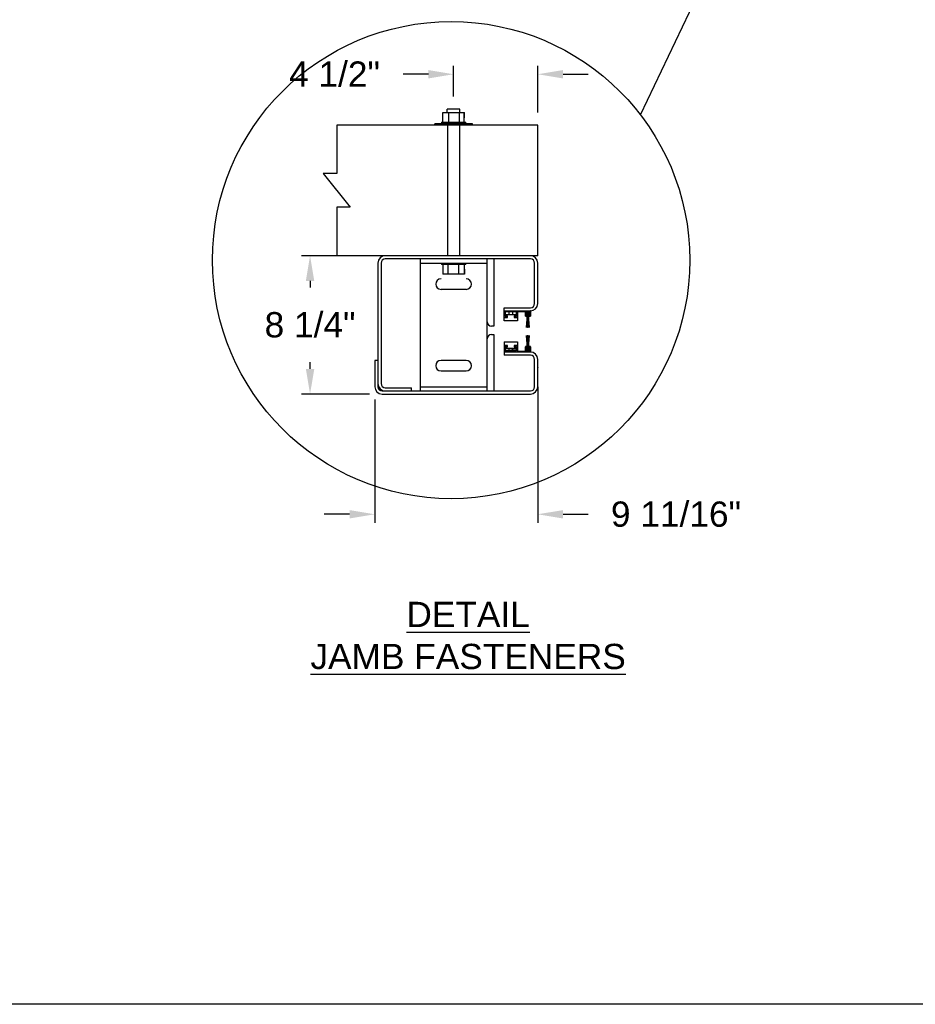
# Model space of a CAD drawing. Header units: inches. Extents: x 218.9 to 312.4, y 214.8 to 247.8.
# Tile 117 of 256: x 247.2 to 250.5, y 214.8 to 218.4. Entities that reach past the tile are written whole.
import ezdxf

# ---------------------------------------------------------------- set-up
doc = ezdxf.new("R2010")
doc.units = ezdxf.units.IN
doc.header["$LTSCALE"] = 0.25
doc.header["$MEASUREMENT"] = 0
doc.layers.add('ANNOTATIONS', color=1, linetype='Continuous')
doc.layers.add('DETAILS', color=4, linetype='Continuous')
doc.styles.add('ARIAL', font='arial.ttf', dxfattribs={"height": 0.09375})
doc.dimstyles.new('STANDARD$0', dxfattribs={"dimtxt": 0.09375, "dimasz": 0.09375, "dimexe": 0.03125, "dimexo": 0.046875, "dimgap": 0.09, "dimtad": 0, "dimtih": 1, "dimtoh": 1, "dimdec": 4, "dimzin": 0, "dimdsep": 46, "dimtxsty": 'ARIAL', "dimcen": 0.09, "dimadec": 0, "dimazin": 0, "dimtfac": 1, "dimtdec": 4, "dimtofl": 0, "dimtmove": 0, "dimatfit": 1, "dimfxl": 1, "dimtolj": 1, "dimtzin": 0, "dimarcsym": 0})
pattern_1 = [(45, (237.89927, 214.89341), (-0.0883883, 0.0883883), [])]

# ---------------------------------------------------------------- blocks, each defined once
blk = doc.blocks.new('*D107')
at = {"layer": 'ANNOTATIONS', "color": 0, "lineweight": -2, "transparency": 16777216}
for p, q in [((248.4851, 217.0066), (248.4851, 216.5483)), ((249.0905, 217.0066), (249.0905, 216.5483)), ((248.3913, 216.5795), (248.2976, 216.5795)), ((249.1843, 216.5795), (249.278, 216.5795))]:
    blk.add_line(p, q, dxfattribs=at)
at = {"layer": 'ANNOTATIONS', "color": 0, "transparency": 16777216}
for points in [[(248.3913, 216.5951), (248.3913, 216.5639), (248.4851, 216.5795)], [(249.1843, 216.5951), (249.1843, 216.5639), (249.0905, 216.5795)]]:
    blk.add_solid(points, dxfattribs=at)
at = {"layer": 'defpoints', "color": 0, "transparency": 16777216}
for p in [(248.4851, 217.0535), (249.0905, 217.0535), (248.4851, 216.5795)]:
    blk.add_point(p, dxfattribs=at)
at = {"layer": 'ANNOTATIONS', "color": 0, "transparency": 16777216, "insert": (249.604, 216.5795), "char_height": 0.09375, "attachment_point": 5, "style": 'ARIAL'}
blk.add_mtext('\\A1;9 11/16"', dxfattribs=at)
blk = doc.blocks.new('*D108')
at = {"layer": 'ANNOTATIONS', "color": 0, "lineweight": -2, "transparency": 16777216}
for p, q in [((248.4561, 217.5402), (248.2134, 217.5402)), ((248.2446, 217.4465), (248.2446, 217.4217)), ((248.2446, 217.1199), (248.2446, 217.1447)), ((248.4655, 217.0262), (248.2134, 217.0262))]:
    blk.add_line(p, q, dxfattribs=at)
at = {"layer": 'ANNOTATIONS', "color": 0, "transparency": 16777216}
for points in [[(248.229, 217.4465), (248.2603, 217.4465), (248.2446, 217.5402)], [(248.229, 217.1199), (248.2603, 217.1199), (248.2446, 217.0262)]]:
    blk.add_solid(points, dxfattribs=at)
at = {"layer": 'defpoints', "color": 0, "transparency": 16777216}
for p in [(248.503, 217.5402), (248.2446, 217.0262), (248.5124, 217.0262)]:
    blk.add_point(p, dxfattribs=at)
at = {"layer": 'ANNOTATIONS', "color": 0, "transparency": 16777216, "insert": (248.2446, 217.2832), "char_height": 0.09375, "attachment_point": 5, "style": 'ARIAL'}
blk.add_mtext('\\A1;8 1/4"', dxfattribs=at)
blk = doc.blocks.new('*D109')
at = {"layer": 'ANNOTATIONS', "color": 0, "lineweight": -2, "transparency": 16777216}
for p, q in [((248.778, 218.1314), (248.778, 218.246)), ((249.0905, 218.0721), (249.0905, 218.246)), ((248.6842, 218.2147), (248.5905, 218.2147)), ((249.1843, 218.2147), (249.278, 218.2147))]:
    blk.add_line(p, q, dxfattribs=at)
at = {"layer": 'ANNOTATIONS', "color": 0, "transparency": 16777216}
for points in [[(248.6842, 218.2303), (248.6842, 218.1991), (248.778, 218.2147)], [(249.1843, 218.2303), (249.1843, 218.1991), (249.0905, 218.2147)]]:
    blk.add_solid(points, dxfattribs=at)
at = {"layer": 'defpoints', "color": 0, "transparency": 16777216}
for p in [(249.0905, 218.2147), (248.778, 218.0845), (249.0905, 218.0253)]:
    blk.add_point(p, dxfattribs=at)
at = {"layer": 'ANNOTATIONS', "color": 0, "transparency": 16777216, "insert": (248.3355, 218.2147), "char_height": 0.09375, "attachment_point": 5, "style": 'ARIAL'}
blk.add_mtext('\\A1;4 1/2"', dxfattribs=at)

msp = doc.modelspace()

# ---------------------------------------------------------------- hatches: boundary and pattern name
at = {"layer": 'DETAILS'}
h = msp.add_hatch(dxfattribs=at)
h.set_pattern_fill('ANSI31', color=256, style=0)
h.set_pattern_definition(pattern_1)
edge = h.paths.add_edge_path(flags=0)
edge.add_arc((249.05385, 217.1901), 0.00349, -214.27546, 34.27546, ccw=False)
edge.add_line((249.05097, 217.19207), (249.05226, 217.19608))
edge.add_arc((249.04864, 217.19725), 0.00381, 342.10478, 360)
edge.add_line((249.05245, 217.19725), (249.04898, 217.24428))
edge.add_line((249.04898, 217.24428), (249.04889, 217.24428))
edge.add_line((249.04889, 217.24428), (249.05239, 217.19725))
edge.add_arc((249.04864, 217.19725), 0.00375, 342.10478, 360, ccw=False)
edge.add_line((249.0522, 217.1961), (249.05091, 217.1921))
edge.add_arc((249.05385, 217.1901), 0.00356, 145.87014, 394.12986)
edge.add_line((249.0568, 217.1921), (249.0555, 217.1961))
edge.add_arc((249.05907, 217.19725), 0.00375, 180, 197.89522, ccw=False)
edge.add_line((249.05532, 217.19725), (249.05882, 217.24428))
edge.add_line((249.05882, 217.24428), (249.05873, 217.24428))
edge.add_line((249.05873, 217.24428), (249.05526, 217.19725))
edge.add_arc((249.05907, 217.19725), 0.00381, 180, 197.89522)
edge.add_line((249.05544, 217.19608), (249.05674, 217.19207))
h = msp.add_hatch(dxfattribs=at)
h.set_pattern_fill('ANSI31', color=256, style=0)
h.set_pattern_definition(pattern_1)
edge = h.paths.add_edge_path(flags=0)
edge.add_arc((249.05385, 217.1901), 0.00337, -214.5788, 34.5788, ccw=False)
edge.add_line((249.05108, 217.19201), (249.05238, 217.19604))
edge.add_arc((249.04864, 217.19725), 0.00394, 342.10478, 360)
edge.add_line((249.05257, 217.19725), (249.04992, 217.24428))
edge.add_line((249.04992, 217.24428), (249.04983, 217.24428))
edge.add_line((249.04983, 217.24428), (249.05251, 217.19725))
edge.add_arc((249.04864, 217.19725), 0.00387, 342.10478, 360, ccw=False)
edge.add_line((249.05232, 217.19606), (249.05102, 217.19204))
edge.add_arc((249.05385, 217.1901), 0.00343, 145.57496, 394.42504)
edge.add_line((249.05668, 217.19204), (249.05539, 217.19606))
edge.add_arc((249.05907, 217.19725), 0.00387, 180, 197.89522, ccw=False)
edge.add_line((249.0552, 217.19725), (249.05787, 217.24428))
edge.add_line((249.05787, 217.24428), (249.05779, 217.24428))
edge.add_line((249.05779, 217.24428), (249.05514, 217.19725))
edge.add_arc((249.05907, 217.19725), 0.00394, 180, 197.89522)
edge.add_line((249.05533, 217.19604), (249.05663, 217.19201))
h = msp.add_hatch(dxfattribs=at)
h.set_pattern_fill('ANSI31', color=256, style=0)
h.set_pattern_definition(pattern_1)
edge = h.paths.add_edge_path(flags=0)
edge.add_arc((249.05385, 217.1901), 0.00324, -214.89964, 34.89964, ccw=False)
edge.add_line((249.05119, 217.19196), (249.0525, 217.196))
edge.add_arc((249.04864, 217.19725), 0.00406, 342.10478, 360)
edge.add_line((249.0527, 217.19725), (249.05085, 217.24428))
edge.add_line((249.05085, 217.24428), (249.05077, 217.24428))
edge.add_line((249.05077, 217.24428), (249.05264, 217.19725))
edge.add_arc((249.04864, 217.19725), 0.004, 342.10478, 360, ccw=False)
edge.add_line((249.05244, 217.19602), (249.05114, 217.19199))
edge.add_arc((249.05385, 217.1901), 0.00331, 145.26307, 394.73693)
edge.add_line((249.05657, 217.19199), (249.05527, 217.19602))
edge.add_arc((249.05907, 217.19725), 0.004, 180, 197.89522, ccw=False)
edge.add_line((249.05507, 217.19725), (249.05694, 217.24428))
edge.add_line((249.05694, 217.24428), (249.05686, 217.24428))
edge.add_line((249.05686, 217.24428), (249.05501, 217.19725))
edge.add_arc((249.05907, 217.19725), 0.00406, 180, 197.89522)
edge.add_line((249.05521, 217.196), (249.05651, 217.19196))
h = msp.add_hatch(dxfattribs=at)
h.set_pattern_fill('ANSI31', color=256, style=0)
h.set_pattern_definition(pattern_1)
edge = h.paths.add_edge_path(flags=0)
edge.add_arc((249.05385, 217.1901), 0.00312, -215.23973, 35.23973, ccw=False)
edge.add_line((249.05131, 217.1919), (249.05262, 217.19597))
edge.add_arc((249.04864, 217.19725), 0.00419, 342.10478, 360)
edge.add_line((249.05282, 217.19725), (249.05178, 217.24428))
edge.add_line((249.05178, 217.24428), (249.0517, 217.24428))
edge.add_line((249.0517, 217.24428), (249.05276, 217.19725))
edge.add_arc((249.04864, 217.19725), 0.00413, 342.10478, 360, ccw=False)
edge.add_line((249.05256, 217.19599), (249.05125, 217.19193))
edge.add_arc((249.05385, 217.1901), 0.00318, 144.93284, 395.06716)
edge.add_line((249.05646, 217.19193), (249.05515, 217.19599))
edge.add_arc((249.05907, 217.19725), 0.00412, 180, 197.89522, ccw=False)
edge.add_line((249.05495, 217.19725), (249.05601, 217.24428))
edge.add_line((249.05601, 217.24428), (249.05593, 217.24428))
edge.add_line((249.05593, 217.24428), (249.05489, 217.19725))
edge.add_arc((249.05907, 217.19725), 0.00419, 180, 197.89522)
edge.add_line((249.05509, 217.19597), (249.0564, 217.1919))
h = msp.add_hatch(dxfattribs=at)
h.set_pattern_fill('ANSI31', color=256, style=0)
h.set_pattern_definition(pattern_1)
edge = h.paths.add_edge_path(flags=0)
edge.add_arc((249.05385, 217.1901), 0.00299, -215.60109, 35.60109, ccw=False)
edge.add_line((249.05142, 217.19184), (249.05274, 217.19593))
edge.add_arc((249.04864, 217.19725), 0.00431, 342.10478, 360)
edge.add_line((249.05295, 217.19725), (249.05271, 217.24428))
edge.add_line((249.05271, 217.24428), (249.05263, 217.24428))
edge.add_line((249.05263, 217.24428), (249.05289, 217.19725))
edge.add_arc((249.04864, 217.19725), 0.00425, 342.10478, 360, ccw=False)
edge.add_line((249.05268, 217.19595), (249.05136, 217.19187))
edge.add_arc((249.05385, 217.1901), 0.00306, 144.58238, 395.41762)
edge.add_line((249.05634, 217.19187), (249.05503, 217.19595))
edge.add_arc((249.05907, 217.19725), 0.00425, 180, 197.89522, ccw=False)
edge.add_line((249.05482, 217.19725), (249.05508, 217.24428))
edge.add_line((249.05508, 217.24428), (249.055, 217.24428))
edge.add_line((249.055, 217.24428), (249.05476, 217.19725))
edge.add_arc((249.05907, 217.19725), 0.00431, 180, 197.89522)
edge.add_line((249.05497, 217.19593), (249.05629, 217.19184))

# ---------------------------------------------------------------- linework, layer by layer
at = {"layer": 'ANNOTATIONS'}
msp.add_line((249.09052, 217.0535), (249.09052, 216.65135), dxfattribs=at)
at = {"layer": 'defpoints'}
msp.add_lwpolyline([(263.04861, 214.75854), (243.57874, 214.75854), (243.57874, 227.49365), (263.04861, 227.49365)], close=True, dxfattribs=at)
at = {"layer": 'DETAILS'}
for p, q in [((249.4723, 218.0635), (249.86346, 218.88383)), ((248.73825, 218.05321), (248.73825, 218.07215)), ((248.73825, 218.07215), (248.8177, 218.07215)), ((248.73834, 218.03652), (248.73834, 218.07215)), ((248.75454, 218.07215), (248.75454, 218.0845)), ((248.80141, 218.0845), (248.75454, 218.0845)), ((248.76052, 218.03652), (248.76052, 218.07215)), ((248.80015, 218.03652), (248.80015, 218.07215)), ((248.80141, 218.07215), (248.80141, 218.0845)), ((248.81761, 218.03652), (248.81761, 218.07215)), ((248.8177, 218.05321), (248.8177, 218.07215)), ((248.73297, 218.03652), (248.73297, 218.0309)), ((248.73297, 218.03652), (248.82297, 218.03652)), ((248.82297, 218.0309), (248.82297, 218.03652)), ((249.09052, 218.02527), (248.34384, 218.02527)), ((248.34384, 218.02527), (248.34384, 217.84532)), ((248.84797, 218.0309), (248.70797, 218.0309)), ((248.70797, 218.02527), (248.70797, 218.0309)), ((248.75458, 218.02527), (248.75458, 217.54059)), ((248.80146, 217.54022), (248.80146, 218.02527)), ((248.84797, 218.02527), (248.84797, 218.0309)), ((249.09052, 217.54022), (249.09052, 218.02527)), ((248.34384, 217.84532), (248.29388, 217.84532)), ((248.29388, 217.84532), (248.39379, 217.72017)), ((248.39379, 217.72017), (248.34384, 217.72017)), ((248.34384, 217.72017), (248.34384, 217.54022)), ((249.09052, 217.54022), (248.34384, 217.54022)), ((248.43358, 217.54059), (248.43358, 217.54022)), ((248.48046, 217.54022), (248.48046, 217.54059)), ((249.06318, 217.5285), (248.52412, 217.5285)), ((248.65302, 217.5285), (248.65302, 217.03788)), ((248.90302, 217.03788), (248.90302, 217.5285)), ((248.92763, 217.5285), (248.92763, 217.2785)), ((248.49677, 217.51288), (248.49677, 217.0535)), ((248.50849, 217.51288), (248.50849, 217.06522)), ((248.65302, 217.51288), (248.90302, 217.51288)), ((248.73302, 217.51288), (248.73302, 217.50725)), ((248.82302, 217.50725), (248.73302, 217.50725)), ((248.73829, 217.49056), (248.73829, 217.47163)), ((248.73839, 217.50725), (248.73839, 217.47163)), ((248.75585, 217.50725), (248.75585, 217.47163)), ((248.79548, 217.50725), (248.79548, 217.47163)), ((248.81766, 217.50725), (248.81766, 217.47163)), ((248.81775, 217.49056), (248.81775, 217.47163)), ((248.82302, 217.50725), (248.82302, 217.51288)), ((249.0788, 217.36288), (249.0788, 217.51288)), ((249.09052, 217.36288), (249.09052, 217.51288)), ((248.81775, 217.47163), (248.73829, 217.47163)), ((248.8249, 217.41522), (248.73115, 217.41522)), ((248.96552, 217.29803), (248.96552, 217.34725)), ((248.96552, 217.34725), (249.06318, 217.34725)), ((248.96552, 217.33553), (249.06318, 217.33553)), ((248.96552, 217.31116), (248.97802, 217.31116)), ((248.9694, 217.33166), (248.9694, 217.31503)), ((249.01102, 217.33166), (248.9694, 217.33166)), ((248.9694, 217.31503), (248.97802, 217.31503)), ((248.97052, 217.31678), (248.97052, 217.32241)), ((248.97052, 217.32241), (249.0099, 217.32241)), ((248.97802, 217.31678), (248.97052, 217.31678)), ((248.97802, 217.31116), (248.97802, 217.31678)), ((248.9824, 217.33166), (248.9824, 217.32241)), ((248.99802, 217.32241), (248.99802, 217.33166)), ((249.0099, 217.31678), (249.0024, 217.31678)), ((249.0024, 217.31678), (249.0024, 217.31116)), ((249.0024, 217.31503), (249.01102, 217.31503)), ((249.0024, 217.31116), (249.0149, 217.31116)), ((249.0099, 217.32241), (249.0099, 217.31678)), ((249.01102, 217.31503), (249.01102, 217.33166)), ((249.0149, 217.33553), (249.0149, 217.29803)), ((249.01943, 217.33303), (249.01943, 217.33491)), ((249.0438, 217.33241), (249.02005, 217.33241)), ((249.04443, 217.31584), (249.04443, 217.33178)), ((249.04505, 217.31522), (249.04849, 217.31522)), ((249.04755, 217.31897), (249.04755, 217.33178)), ((249.04795, 217.33014), (249.04942, 217.32053)), ((249.04818, 217.33241), (249.05943, 217.33241)), ((249.04849, 217.31834), (249.04818, 217.31834)), ((249.05234, 217.32069), (249.04884, 217.27366)), ((249.04888, 217.33028), (249.05034, 217.32067)), ((249.04893, 217.27366), (249.0524, 217.32069)), ((249.04912, 217.31584), (249.04912, 217.31772)), ((249.04942, 217.32053), (249.05034, 217.32067)), ((249.05246, 217.32069), (249.04979, 217.27366)), ((249.04987, 217.27366), (249.05252, 217.32069)), ((249.05768, 217.33147), (249.0499, 217.33147)), ((249.05259, 217.32069), (249.05072, 217.27366)), ((249.0508, 217.27366), (249.05265, 217.32069)), ((249.05086, 217.32584), (249.05216, 217.32184)), ((249.05222, 217.32186), (249.05092, 217.32587)), ((249.05098, 217.3259), (249.05227, 217.32188)), ((249.05233, 217.3219), (249.05103, 217.32593)), ((249.05109, 217.32595), (249.05239, 217.32192)), ((249.05245, 217.32193), (249.05115, 217.32598)), ((249.0512, 217.32601), (249.05251, 217.32195)), ((249.05257, 217.32197), (249.05126, 217.32604)), ((249.05132, 217.32607), (249.05263, 217.32199)), ((249.05269, 217.32201), (249.05137, 217.32609)), ((249.05275, 217.32203), (249.05143, 217.32612)), ((249.05271, 217.32069), (249.05165, 217.27366)), ((249.05173, 217.27366), (249.05277, 217.32069)), ((249.05199, 217.32641), (249.05335, 217.32222)), ((249.05284, 217.32069), (249.05258, 217.27366)), ((249.05266, 217.27366), (249.0529, 217.32069)), ((249.05296, 217.27366), (249.05296, 217.32069)), ((249.05359, 217.32069), (249.05359, 217.27366)), ((249.05402, 217.27366), (249.05402, 217.32069)), ((249.05427, 217.32222), (249.05562, 217.32641)), ((249.05465, 217.32069), (249.05465, 217.27366)), ((249.05471, 217.32069), (249.05495, 217.27366)), ((249.05503, 217.27366), (249.05477, 217.32069)), ((249.05484, 217.32069), (249.05588, 217.27366)), ((249.05618, 217.32612), (249.05486, 217.32203)), ((249.05596, 217.27366), (249.0549, 217.32069)), ((249.05624, 217.32609), (249.05492, 217.32201)), ((249.05496, 217.32069), (249.05681, 217.27366)), ((249.05498, 217.32199), (249.0563, 217.32607)), ((249.05689, 217.27366), (249.05502, 217.32069)), ((249.05635, 217.32604), (249.05504, 217.32197)), ((249.05509, 217.32069), (249.05774, 217.27366)), ((249.0551, 217.32195), (249.05641, 217.32601)), ((249.05783, 217.27366), (249.05515, 217.32069)), ((249.05647, 217.32598), (249.05516, 217.32193)), ((249.05521, 217.32069), (249.05868, 217.27366)), ((249.05522, 217.32192), (249.05652, 217.32595)), ((249.05877, 217.27366), (249.05527, 217.32069)), ((249.05658, 217.32593), (249.05528, 217.3219)), ((249.05534, 217.32188), (249.05664, 217.3259)), ((249.05669, 217.32587), (249.0554, 217.32186)), ((249.05546, 217.32184), (249.05675, 217.32584)), ((249.05724, 217.32067), (249.0587, 217.33028)), ((249.05724, 217.32067), (249.05817, 217.32053)), ((249.05817, 217.32053), (249.05963, 217.33014)), ((249.05849, 217.31772), (249.05849, 217.31584)), ((249.05943, 217.31834), (249.05912, 217.31834)), ((249.05912, 217.31522), (249.06255, 217.31522)), ((249.06005, 217.33178), (249.06005, 217.31897)), ((249.06318, 217.33491), (249.06318, 217.31584)), ((248.92763, 217.2785), (248.91865, 217.2785)), ((249.0149, 217.29803), (248.96552, 217.29803)), ((249.04893, 217.27366), (249.04884, 217.27366)), ((249.04987, 217.27366), (249.04979, 217.27366)), ((249.0508, 217.27366), (249.05072, 217.27366)), ((249.05173, 217.27366), (249.05165, 217.27366)), ((249.05266, 217.27366), (249.05258, 217.27366)), ((249.05359, 217.27366), (249.05296, 217.27366)), ((249.05465, 217.27366), (249.05402, 217.27366)), ((249.05503, 217.27366), (249.05495, 217.27366)), ((249.05596, 217.27366), (249.05588, 217.27366)), ((249.05689, 217.27366), (249.05681, 217.27366)), ((249.05783, 217.27366), (249.05774, 217.27366)), ((249.05877, 217.27366), (249.05868, 217.27366)), ((248.91865, 217.24725), (248.92763, 217.24725)), ((248.92763, 217.24725), (248.92763, 217.03788)), ((249.04889, 217.24428), (249.05239, 217.19725)), ((249.04889, 217.24428), (249.04898, 217.24428)), ((249.05245, 217.19725), (249.04898, 217.24428)), ((249.05023, 217.23735), (249.04949, 217.23735)), ((249.04983, 217.24428), (249.04992, 217.24428)), ((249.04983, 217.24428), (249.05251, 217.19725)), ((249.05257, 217.19725), (249.04992, 217.24428)), ((249.05104, 217.23735), (249.05031, 217.23735)), ((249.05077, 217.24428), (249.05085, 217.24428)), ((249.05077, 217.24428), (249.05264, 217.19725)), ((249.0527, 217.19725), (249.05085, 217.24428)), ((249.05186, 217.23735), (249.05113, 217.23735)), ((249.0517, 217.24428), (249.05276, 217.19725)), ((249.0517, 217.24428), (249.05178, 217.24428)), ((249.05282, 217.19725), (249.05178, 217.24428)), ((249.05266, 217.23735), (249.05194, 217.23735)), ((249.05263, 217.24428), (249.05289, 217.19725)), ((249.05263, 217.24428), (249.05271, 217.24428)), ((249.05295, 217.19725), (249.05271, 217.24428)), ((249.05301, 217.23735), (249.05274, 217.23735)), ((249.05301, 217.19725), (249.05301, 217.24428)), ((249.05301, 217.24428), (249.05364, 217.24428)), ((249.05364, 217.24428), (249.05364, 217.19725)), ((249.05407, 217.23735), (249.05364, 217.23735)), ((249.05407, 217.19725), (249.05407, 217.24428)), ((249.05407, 217.24428), (249.0547, 217.24428)), ((249.0547, 217.24428), (249.0547, 217.19725)), ((249.05496, 217.23735), (249.0547, 217.23735)), ((249.055, 217.24428), (249.05476, 217.19725)), ((249.05482, 217.19725), (249.05508, 217.24428)), ((249.05593, 217.24428), (249.05489, 217.19725)), ((249.05495, 217.19725), (249.05601, 217.24428)), ((249.055, 217.24428), (249.05508, 217.24428)), ((249.05686, 217.24428), (249.05501, 217.19725)), ((249.05577, 217.23735), (249.05504, 217.23735)), ((249.05507, 217.19725), (249.05694, 217.24428)), ((249.05779, 217.24428), (249.05514, 217.19725)), ((249.0552, 217.19725), (249.05787, 217.24428)), ((249.05873, 217.24428), (249.05526, 217.19725)), ((249.05532, 217.19725), (249.05882, 217.24428)), ((249.05658, 217.23735), (249.05585, 217.23735)), ((249.05593, 217.24428), (249.05601, 217.24428)), ((249.0574, 217.23735), (249.05666, 217.23735)), ((249.05686, 217.24428), (249.05694, 217.24428)), ((249.05822, 217.23735), (249.05748, 217.23735)), ((249.05779, 217.24428), (249.05787, 217.24428)), ((249.05873, 217.24428), (249.05882, 217.24428)), ((248.96552, 217.21991), (249.0149, 217.21991)), ((248.96552, 217.21991), (248.96552, 217.17069)), ((248.97802, 217.20678), (248.96552, 217.20678)), ((248.97802, 217.20291), (248.9694, 217.20291)), ((248.9694, 217.20291), (248.9694, 217.18628)), ((248.97052, 217.20116), (248.97802, 217.20116)), ((248.97052, 217.19553), (248.97052, 217.20116)), ((249.0099, 217.19553), (248.97052, 217.19553)), ((248.97802, 217.20116), (248.97802, 217.20678)), ((248.9824, 217.19553), (248.9824, 217.19048)), ((248.99802, 217.1913), (248.99802, 217.19553)), ((249.0024, 217.20678), (249.0024, 217.20116)), ((249.0149, 217.20678), (249.0024, 217.20678)), ((249.01102, 217.20291), (249.0024, 217.20291)), ((249.0024, 217.20116), (249.0099, 217.20116)), ((249.0099, 217.20116), (249.0099, 217.19553)), ((249.01102, 217.18628), (249.01102, 217.20291)), ((249.0149, 217.21991), (249.0149, 217.18241)), ((249.04443, 217.18616), (249.04443, 217.20209)), ((249.04849, 217.20272), (249.04505, 217.20272)), ((249.04755, 217.18616), (249.04755, 217.19897)), ((249.04949, 217.19741), (249.04803, 217.1878)), ((249.04818, 217.19959), (249.04849, 217.19959)), ((249.05042, 217.19727), (249.04896, 217.18766)), ((249.04912, 217.20022), (249.04912, 217.20209)), ((249.05042, 217.19727), (249.04949, 217.19741)), ((249.05085, 217.2189), (249.05128, 217.2189)), ((249.0522, 217.1961), (249.05091, 217.1921)), ((249.05097, 217.19207), (249.05226, 217.19608)), ((249.05232, 217.19606), (249.05102, 217.19204)), ((249.05108, 217.19201), (249.05238, 217.19604)), ((249.05244, 217.19602), (249.05114, 217.19199)), ((249.05119, 217.19196), (249.0525, 217.196)), ((249.05256, 217.19599), (249.05125, 217.19193)), ((249.05131, 217.1919), (249.05262, 217.19597)), ((249.05135, 217.2189), (249.05178, 217.2189)), ((249.05268, 217.19595), (249.05136, 217.19187)), ((249.05142, 217.19184), (249.05274, 217.19593)), ((249.05148, 217.19182), (249.0528, 217.19591)), ((249.05185, 217.2189), (249.05227, 217.2189)), ((249.05339, 217.19572), (249.05204, 217.19152)), ((249.05234, 217.2189), (249.05277, 217.2189)), ((249.05284, 217.2189), (249.05301, 217.2189)), ((249.05364, 217.2189), (249.05407, 217.2189)), ((249.05567, 217.19152), (249.05431, 217.19572)), ((249.0547, 217.2189), (249.05487, 217.2189)), ((249.05491, 217.19591), (249.05623, 217.19182)), ((249.05494, 217.2189), (249.05536, 217.2189)), ((249.05497, 217.19593), (249.05629, 217.19184)), ((249.05634, 217.19187), (249.05503, 217.19595)), ((249.05509, 217.19597), (249.0564, 217.1919)), ((249.05646, 217.19193), (249.05515, 217.19599)), ((249.05521, 217.196), (249.05651, 217.19196)), ((249.05657, 217.19199), (249.05527, 217.19602)), ((249.05533, 217.19604), (249.05663, 217.19201)), ((249.05668, 217.19204), (249.05539, 217.19606)), ((249.05544, 217.2189), (249.05586, 217.2189)), ((249.05544, 217.19608), (249.05674, 217.19207)), ((249.0568, 217.1921), (249.0555, 217.1961)), ((249.05593, 217.2189), (249.05636, 217.2189)), ((249.05643, 217.2189), (249.05686, 217.2189)), ((249.05824, 217.19741), (249.05732, 217.19727)), ((249.05878, 217.18766), (249.05732, 217.19727)), ((249.05971, 217.1878), (249.05824, 217.19741)), ((249.05849, 217.20209), (249.05849, 217.20022)), ((249.06255, 217.20272), (249.05912, 217.20272)), ((249.05912, 217.19959), (249.05943, 217.19959)), ((249.06005, 217.19897), (249.06005, 217.18616)), ((249.06318, 217.20209), (249.06318, 217.18303)), ((249.06318, 217.18241), (248.96552, 217.18241)), ((249.06318, 217.17069), (248.96552, 217.17069)), ((248.9694, 217.1898), (249.01102, 217.19198)), ((248.9694, 217.18628), (249.01102, 217.18628)), ((249.01943, 217.18303), (249.01943, 217.18491)), ((249.02005, 217.18553), (249.0438, 217.18553)), ((249.03725, 217.18553), (249.04438, 217.18591)), ((249.04756, 217.18607), (249.04857, 217.18613)), ((249.05943, 217.18553), (249.04818, 217.18553)), ((249.04998, 217.18647), (249.05776, 217.18647)), ((249.05514, 217.18647), (249.05832, 217.18664)), ((249.05956, 217.1867), (249.06005, 217.18673)), ((248.48505, 217.15116), (248.48505, 217.0535)), ((248.49677, 217.15116), (248.48505, 217.15116)), ((248.8249, 217.15116), (248.73115, 217.15116)), ((249.0788, 217.12436), (249.07854, 217.12485)), ((249.0788, 217.0535), (249.0788, 217.15506)), ((249.09052, 217.0535), (249.09052, 217.15506)), ((249.09072, 217.12466), (249.09052, 217.1243)), ((248.73115, 217.11209), (248.8249, 217.11209)), ((248.52412, 217.04959), (248.62177, 217.04959)), ((248.62177, 217.03788), (248.62177, 217.04959)), ((248.65302, 217.0535), (248.90302, 217.0535)), ((249.07876, 217.08243), (249.0788, 217.08235)), ((249.09052, 217.08229), (249.09059, 217.08242)), ((248.5124, 217.03788), (249.06318, 217.03788)), ((248.5124, 217.02616), (249.06318, 217.02616))]:
    msp.add_line(p, q, dxfattribs=at)
for centre, radius in [((248.76863, 217.52411), 0.88662), ((249.05381, 217.32784), 0.00228), ((249.05385, 217.1901), 0.00228)]:
    msp.add_circle(centre, radius, dxfattribs=at)
for centre, radius, start, end in [((248.52412, 217.51288), 0.02734, 90, 180), ((248.52412, 217.51288), 0.01563, 90, 180), ((249.06318, 217.51288), 0.02734, 0, 90), ((249.06318, 217.51288), 0.01563, 0, 90), ((248.73115, 217.43475), 0.01953, 90, 270), ((248.8249, 217.43475), 0.01953, 270, 90), ((249.06318, 217.36288), 0.02734, 270, 0), ((249.06318, 217.36288), 0.01563, 270, 0), ((249.02005, 217.33491), 0.000625, 90, 180), ((249.02005, 217.33303), 0.000625, 180, 270), ((249.0438, 217.33178), 0.000625, 0, 90), ((249.04505, 217.31584), 0.000625, 180, 270), ((249.04818, 217.33178), 0.000625, 90, 180), ((249.04818, 217.31897), 0.000625, 180, 270), ((249.0499, 217.33044), 0.00197, 90, 188.65121), ((249.04849, 217.31772), 0.000625, 0, 90), ((249.04849, 217.31584), 0.000625, 270, 0), ((249.0499, 217.33044), 0.00103, 90, 188.65121), ((249.05381, 217.32784), 0.00356, 325.87014, 214.12986), ((249.05381, 217.32784), 0.00349, 325.72454, 214.27546), ((249.05381, 217.32784), 0.00343, 325.57496, 214.42504), ((249.05381, 217.32784), 0.00337, 325.4212, 214.5788), ((249.05381, 217.32784), 0.00331, 325.26307, 214.73693), ((249.05381, 217.32784), 0.00324, 325.10036, 214.89964), ((249.05381, 217.32784), 0.00318, 324.93284, 215.06716), ((249.05381, 217.32784), 0.00312, 324.76027, 215.23973), ((249.05381, 217.32784), 0.00306, 324.58238, 215.41762), ((249.05381, 217.32784), 0.00299, 324.39891, 215.60109), ((249.05381, 217.32784), 0.00293, 324.20956, 215.79044), ((249.05381, 217.32784), 0.00231, 321.90656, 218.09344), ((249.04859, 217.32069), 0.00375, 0, 17.89522), ((249.04859, 217.32069), 0.00381, 0, 17.89522), ((249.04859, 217.32069), 0.00388, 0, 17.89522), ((249.04859, 217.32069), 0.00394, 0, 17.89522), ((249.04859, 217.32069), 0.004, 0, 17.89522), ((249.04859, 217.32069), 0.00406, 0, 17.89522), ((249.04859, 217.32069), 0.00413, 0, 17.89522), ((249.04859, 217.32069), 0.00419, 0, 17.89522), ((249.04859, 217.32069), 0.00425, 0, 17.89522), ((249.04859, 217.32069), 0.00431, 0, 17.89522), ((249.04859, 217.32069), 0.00438, 0, 17.89522), ((249.04859, 217.32069), 0.005, 0, 17.89522), ((249.05902, 217.32069), 0.005, 162.10478, 180), ((249.05902, 217.32069), 0.00438, 162.10478, 180), ((249.05902, 217.32069), 0.00431, 162.10478, 180), ((249.05902, 217.32069), 0.00425, 162.10478, 180), ((249.05902, 217.32069), 0.00419, 162.10478, 180), ((249.05902, 217.32069), 0.00413, 162.10478, 180), ((249.05902, 217.32069), 0.00406, 162.10478, 180), ((249.05902, 217.32069), 0.004, 162.10478, 180), ((249.05902, 217.32069), 0.00394, 162.10478, 180), ((249.05902, 217.32069), 0.00388, 162.10478, 180), ((249.05902, 217.32069), 0.00381, 162.10478, 180), ((249.05902, 217.32069), 0.00375, 162.10478, 180), ((249.05768, 217.33044), 0.00197, 351.34879, 90), ((249.05768, 217.33044), 0.00103, 351.34879, 90), ((249.05912, 217.31772), 0.000625, 90, 180), ((249.05912, 217.31584), 0.000625, 180, 270), ((249.05943, 217.33178), 0.000625, 0, 90), ((249.05943, 217.31897), 0.000625, 270, 0), ((249.06255, 217.33491), 0.000625, 0, 90), ((249.06255, 217.31584), 0.000625, 270, 0), ((248.91865, 217.29413), 0.01563, 180, 270), ((248.91865, 217.23163), 0.01563, 90, 180), ((249.04505, 217.20209), 0.000625, 90, 180), ((249.04818, 217.19897), 0.000625, 90, 180), ((249.04849, 217.20209), 0.000625, 0, 90), ((249.04849, 217.20022), 0.000625, 270, 0), ((249.04864, 217.19725), 0.00375, 342.10478, 0), ((249.04864, 217.19725), 0.00381, 342.10478, 0), ((249.04864, 217.19725), 0.00388, 342.10478, 0), ((249.04864, 217.19725), 0.00394, 342.10478, 0), ((249.04864, 217.19725), 0.004, 342.10478, 0), ((249.04864, 217.19725), 0.00406, 342.10478, 0), ((249.04864, 217.19725), 0.00413, 342.10478, 0), ((249.04864, 217.19725), 0.00419, 342.10478, 0), ((249.04864, 217.19725), 0.00425, 342.10478, 0), ((249.04864, 217.19725), 0.00431, 342.10478, 0), ((249.04864, 217.19725), 0.00438, 342.10478, 0), ((249.04864, 217.19725), 0.005, 342.10478, 0), ((249.05907, 217.19725), 0.005, 180, 197.89522), ((249.05907, 217.19725), 0.00438, 180, 197.89522), ((249.05907, 217.19725), 0.00431, 180, 197.89522), ((249.05907, 217.19725), 0.00425, 180, 197.89522), ((249.05907, 217.19725), 0.00419, 180, 197.89522), ((249.05907, 217.19725), 0.00413, 180, 197.89522), ((249.05907, 217.19725), 0.00406, 180, 197.89522), ((249.05907, 217.19725), 0.004, 180, 197.89522), ((249.05907, 217.19725), 0.00394, 180, 197.89522), ((249.05907, 217.19725), 0.00388, 180, 197.89522), ((249.05907, 217.19725), 0.00381, 180, 197.89522), ((249.05907, 217.19725), 0.00375, 180, 197.89522), ((249.05912, 217.20209), 0.000625, 90, 180), ((249.05912, 217.20022), 0.000625, 180, 270), ((249.05943, 217.19897), 0.000625, 0, 90), ((249.06255, 217.20209), 0.000625, 0, 90), ((249.02005, 217.18491), 0.000625, 90, 180), ((249.02005, 217.18303), 0.000625, 180, 270), ((249.0438, 217.18616), 0.000625, 270, 0), ((249.04818, 217.18616), 0.000625, 180, 270), ((249.04998, 217.1875), 0.00197, 171.34879, 270), ((249.04998, 217.1875), 0.00103, 171.34879, 270), ((249.05385, 217.1901), 0.00356, 145.87014, 34.12986), ((249.05385, 217.1901), 0.00349, 145.72454, 34.27546), ((249.05385, 217.1901), 0.00343, 145.57496, 34.42504), ((249.05385, 217.1901), 0.00337, 145.4212, 34.5788), ((249.05385, 217.1901), 0.00331, 145.26307, 34.73693), ((249.05385, 217.1901), 0.00324, 145.10036, 34.89964), ((249.05385, 217.1901), 0.00318, 144.93284, 35.06716), ((249.05385, 217.1901), 0.00312, 144.76027, 35.23973), ((249.05385, 217.1901), 0.00306, 144.58238, 35.41762), ((249.05385, 217.1901), 0.00299, 144.39891, 35.60109), ((249.05385, 217.1901), 0.00293, 144.20956, 35.79044), ((249.05385, 217.1901), 0.00231, 141.90656, 38.09344), ((249.05776, 217.1875), 0.00197, 270, 8.65121), ((249.05776, 217.1875), 0.00103, 270, 8.65121), ((249.05943, 217.18616), 0.000625, 270, 0), ((249.06255, 217.18303), 0.000625, 270, 0), ((249.06318, 217.15506), 0.02734, 0, 90), ((249.06318, 217.15506), 0.01562, 0, 90), ((248.73115, 217.13163), 0.01953, 90, 270), ((248.8249, 217.13163), 0.01953, 270, 90), ((248.5124, 217.0535), 0.02734, 180, 270), ((248.52412, 217.06522), 0.02734, 180, 270), ((248.5124, 217.0535), 0.01563, 180, 270), ((248.52412, 217.06522), 0.01563, 180, 270), ((249.06318, 217.0535), 0.01562, 270, 0), ((249.06318, 217.0535), 0.02734, 270, 0)]:
    msp.add_arc(centre, radius, start, end, dxfattribs=at)

# ---------------------------------------------------------------- texts
at = {"layer": 'ANNOTATIONS', "insert": (248.83177, 216.25432), "char_height": 0.09375, "width": 1.3823677, "attachment_point": 2, "style": 'ARIAL'}
msp.add_mtext('{\\LDETAIL\\PJAMB FASTENERS}', dxfattribs=at)

# ---------------------------------------------------------------- dimensions: what is measured, and where the dimension line sits
at = {"layer": 'ANNOTATIONS'}
for base, p1, p2, text, picture, middle in [((249.09052, 218.2147), (248.77797, 218.0845), (249.09052, 218.02527), '4 1/2"', '*D109', (248.33548, 218.2147)), ((248.48505, 216.57952), (249.09052, 217.0535), (248.48505, 217.0535), '9 11/16"', '*D107', (249.60396, 216.57952))]:
    dim = msp.add_linear_dim(base=base, p1=p1, p2=p2, text=text, dimstyle='STANDARD$0', dxfattribs=at)
    dim.commit()
    dim.dimension.update_dxf_attribs({"geometry": picture, "text_midpoint": middle, "dimtype": 160})
dim = msp.add_linear_dim(base=(248.24463, 217.02616), p1=(248.50302, 217.54022), p2=(248.5124, 217.02616), angle=90, text='8 1/4"', dimstyle='STANDARD$0', dxfattribs=at)
dim.commit()
dim.dimension.update_dxf_attribs({"geometry": '*D108', "text_midpoint": (248.24463, 217.28319), "dimtype": 160})

doc.saveas('drawing.dxf')
